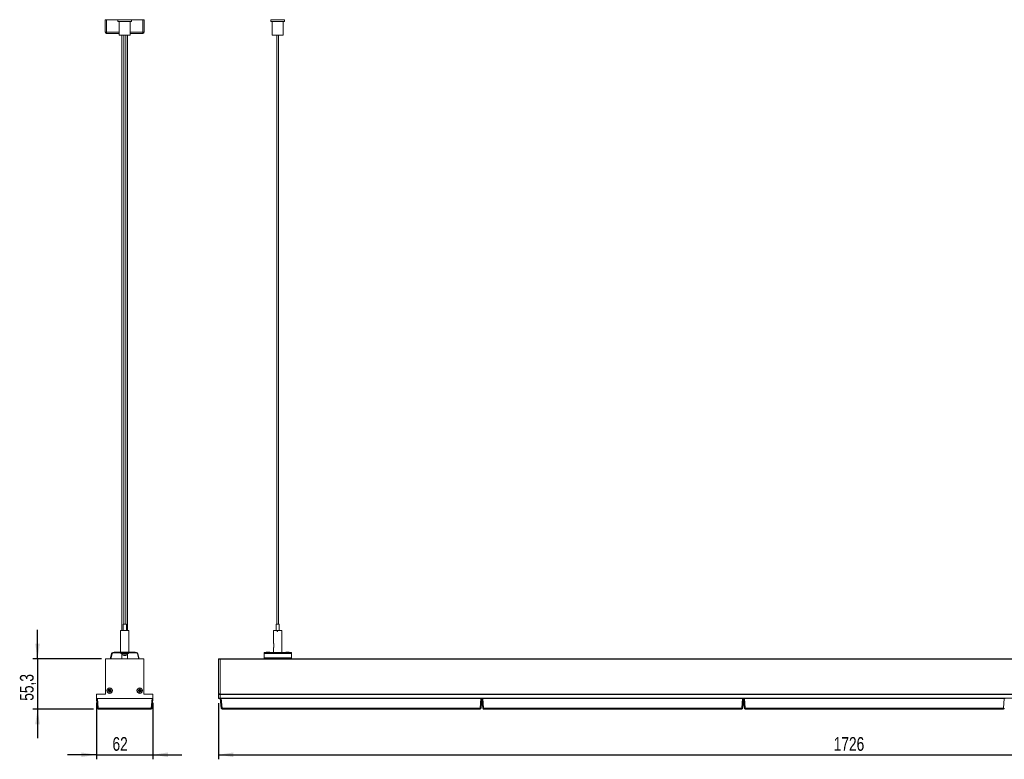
# Model space of a CAD drawing. Header units: millimetres. Extents: x 20 to 713, y 2 to 273.
# Tile 1 of 4: x 20 to 236, y 111 to 273. Entities that reach past the tile are written whole.
import ezdxf

# ---------------------------------------------------------------- set-up
doc = ezdxf.new("R2010")
doc.units = ezdxf.units.MM
doc.layers.add('SLD-0', color=179, linetype='Continuous')
doc.styles.add('SLDTEXTSTYLE0', font='TXT', dxfattribs={"width": 0.75})
doc.dimstyles.new('SLDDIMSTYLE0', dxfattribs={"dimtxt": 3, "dimasz": 3.302, "dimexe": 0, "dimexo": 0.0625, "dimgap": 0.75, "dimtad": 1, "dimdec": 1, "dimlfac": 5, "dimrnd": 1e-09, "dimzin": 12, "dimdsep": 46, "dimtxsty": 'SLDTEXTSTYLE0', "dimsah": 1, "dimcen": 0.09, "dimadec": 0, "dimazin": 3, "dimtfac": 1, "dimtdec": 1, "dimtmove": 0, "dimatfit": 0, "dimfxl": 1, "dimfrac": 2, "dimtolj": 1, "dimtzin": 12, "dimarcsym": 0})
doc.dimstyles.new('SLDDIMSTYLE1', dxfattribs={"dimtxt": 3, "dimasz": 3.302, "dimexe": 0, "dimexo": 0.0625, "dimgap": 0.75, "dimtad": 1, "dimdec": 1, "dimlfac": 5, "dimrnd": 1e-09, "dimzin": 12, "dimdsep": 46, "dimtxsty": 'SLDTEXTSTYLE0', "dimsah": 1, "dimcen": 0.09, "dimadec": 0, "dimazin": 3, "dimtfac": 1, "dimtdec": 1, "dimtofl": 0, "dimtmove": 0, "dimatfit": 3, "dimfxl": 1, "dimfrac": 2, "dimtolj": 1, "dimtzin": 12, "dimarcsym": 0})

# ---------------------------------------------------------------- blocks, each defined once
blk = doc.blocks.new('_D')
at = {"layer": 'SLD-0'}
for p, q in [((37.29, 123.59), (37.29, 111.19)), ((49.69, 123.59), (49.69, 111.19)), ((37.29, 112.19), (30.94, 112.19)), ((37.29, 112.19), (49.69, 112.19)), ((49.69, 112.19), (56.04, 112.19))]:
    blk.add_line(p, q, dxfattribs=at)
for points in [[(37.29, 112.19), (33.99, 112.7), (33.99, 111.69)], [(49.69, 112.19), (52.99, 111.69), (52.99, 112.7)]]:
    blk.add_solid(points, dxfattribs=at)
at = {"layer": 'SLD-0', "insert": (40.81, 116.06), "char_height": 3, "attachment_point": 1, "style": 'SLDTEXTSTYLE0'}
blk.add_mtext('62', dxfattribs=at)
blk = doc.blocks.new('_D_1')
at = {"layer": 'SLD-0'}
for p, q in [((24.37, 133.25), (24.37, 139.6)), ((38.39, 133.25), (23.37, 133.25)), ((24.37, 133.25), (24.37, 122.19)), ((36.67, 122.19), (23.37, 122.19)), ((24.37, 122.19), (24.37, 115.84))]:
    blk.add_line(p, q, dxfattribs=at)
for points in [[(24.37, 133.25), (24.88, 136.56), (23.86, 136.56)], [(24.37, 122.19), (23.86, 118.89), (24.88, 118.89)]]:
    blk.add_solid(points, dxfattribs=at)
at = {"layer": 'SLD-0', "insert": (20.5, 124.04), "char_height": 3, "attachment_point": 1, "rotation": 90, "style": 'SLDTEXTSTYLE0'}
blk.add_mtext('55,3', dxfattribs=at)
blk = doc.blocks.new('_D_2')
at = {"layer": 'SLD-0'}
for p, q in [((64.06, 123.49), (64.06, 111.19)), ((409.26, 123.49), (409.26, 111.19)), ((64.06, 112.19), (409.26, 112.19))]:
    blk.add_line(p, q, dxfattribs=at)
for points in [[(64.06, 112.19), (67.36, 111.69), (67.36, 112.7)], [(409.26, 112.19), (405.96, 112.7), (405.96, 111.69)]]:
    blk.add_solid(points, dxfattribs=at)
at = {"layer": 'SLD-0', "insert": (199.05, 116.06), "char_height": 3, "attachment_point": 1, "style": 'SLDTEXTSTYLE0'}
blk.add_mtext('1726', dxfattribs=at)

msp = doc.modelspace()

# ---------------------------------------------------------------- linework, layer by layer
at = {"color": 7, "linetype": 'Continuous', "lineweight": 15}
for p, q in [((39.188, 270.72), (39.188, 273.42)), ((39.188, 273.42), (39.488, 273.42)), ((39.488, 273.42), (39.488, 270.72)), ((39.488, 273.42), (42.002, 273.42)), ((42.002, 273.42), (42.002, 273.02)), ((42.002, 273.42), (42.683, 273.42)), ((42.002, 273.02), (42.683, 273.02)), ((42.304, 273.02), (42.304, 270.02)), ((42.683, 273.42), (45.007, 273.42)), ((42.683, 273.02), (45.007, 273.02)), ((44.704, 270.02), (44.704, 273.02)), ((45.007, 273.02), (45.007, 273.42)), ((45.007, 273.42), (47.488, 273.42)), ((47.488, 270.72), (47.488, 273.42)), ((47.488, 273.42), (47.788, 273.42)), ((47.788, 273.42), (47.788, 270.72)), ((75.558, 273.42), (75.558, 273.02)), ((75.558, 273.42), (78.318, 273.42)), ((75.558, 273.02), (78.318, 273.02)), ((75.86, 273.02), (75.86, 270.02)), ((78.26, 270.02), (78.26, 273.02)), ((78.318, 273.42), (78.563, 273.42)), ((78.318, 273.02), (78.563, 273.02)), ((78.563, 273.02), (78.563, 273.42)), ((39.188, 270.72), (39.488, 270.72)), ((39.488, 270.42), (39.488, 270.72)), ((42.304, 270.42), (39.488, 270.42)), ((42.272, 270.42), (42.272, 270.02)), ((47.488, 270.42), (44.704, 270.42)), ((47.488, 270.42), (47.488, 270.72)), ((47.788, 270.72), (47.488, 270.72)), ((42.888, 270.02), (42.272, 270.02)), ((44.704, 270.02), (42.304, 270.02)), ((42.888, 270.02), (42.888, 139.42)), ((43.304, 270.02), (43.304, 140.82)), ((43.704, 140.82), (43.704, 270.02)), ((44.088, 139.42), (44.088, 270.02)), ((44.672, 270.02), (44.088, 270.02)), ((78.26, 270.02), (75.86, 270.02)), ((76.86, 270.02), (76.86, 140.82)), ((77.26, 140.82), (77.26, 270.02)), ((43.159, 140.82), (43.159, 139.42)), ((43.159, 140.82), (43.849, 140.82)), ((43.849, 139.42), (43.849, 140.82)), ((76.715, 140.82), (76.715, 139.42)), ((76.715, 140.82), (77.405, 140.82)), ((77.405, 139.42), (77.405, 140.82)), ((42.572, 139.42), (42.572, 134.72)), ((42.604, 139.42), (42.572, 139.42)), ((42.604, 139.42), (42.604, 134.72)), ((44.391, 139.42), (42.604, 139.42)), ((44.391, 139.22), (44.391, 139.42)), ((44.391, 139.42), (44.404, 139.42)), ((44.391, 139.22), (44.404, 139.22)), ((44.404, 134.72), (44.404, 139.42)), ((44.404, 139.42), (44.404, 139.22)), ((44.404, 139.42), (44.404, 139.42)), ((76.16, 139.42), (76.16, 136.71)), ((76.914, 139.42), (76.16, 139.42)), ((76.914, 139.22), (76.914, 139.42)), ((76.966, 139.42), (76.914, 139.42)), ((77.048, 139.22), (76.914, 139.22)), ((76.966, 139.22), (76.966, 139.42)), ((77.048, 139.42), (77.048, 139.22)), ((77.96, 139.42), (77.048, 139.42)), ((77.96, 134.62), (77.96, 139.42)), ((40.579, 134.388), (40.363, 133.451)), ((40.612, 134.388), (40.396, 133.451)), ((40.493, 133.429), (40.709, 134.365)), ((46.104, 134.62), (40.904, 134.62)), ((40.904, 134.52), (46.104, 134.52)), ((41.572, 134.72), (41.604, 134.72)), ((41.604, 134.62), (41.604, 134.72)), ((41.604, 134.72), (45.404, 134.72)), ((42.625, 134.52), (42.623, 134.493)), ((42.656, 134.497), (42.623, 134.493)), ((42.623, 134.493), (42.624, 134.403)), ((42.656, 134.406), (42.624, 134.403)), ((42.657, 134.52), (42.656, 134.493)), ((42.757, 134.504), (42.656, 134.493)), ((42.656, 134.493), (42.656, 134.403)), ((42.824, 134.42), (42.656, 134.403)), ((42.742, 134.412), (42.743, 134.403)), ((42.775, 134.408), (42.743, 134.403)), ((42.75, 134.455), (42.76, 134.52)), ((42.86, 134.403), (42.75, 134.455)), ((42.774, 134.415), (42.776, 134.403)), ((42.84, 134.413), (42.776, 134.403)), ((42.815, 134.52), (42.874, 134.493)), ((42.828, 134.403), (42.815, 134.409)), ((42.829, 134.411), (42.828, 134.403)), ((42.854, 134.406), (42.828, 134.403)), ((42.874, 134.493), (42.86, 134.403)), ((43.088, 134.427), (42.86, 134.403)), ((43.03, 134.513), (42.874, 134.493)), ((42.888, 134.406), (42.888, 133.254)), ((42.946, 134.412), (42.973, 134.1)), ((44.036, 134.1), (42.973, 134.1)), ((43.1, 134.427), (43.225, 134.427)), ((43.128, 134.455), (43.145, 134.52)), ((43.311, 134.403), (43.128, 134.455)), ((43.169, 134.435), (43.128, 134.455)), ((43.169, 134.435), (43.17, 134.433)), ((43.237, 134.52), (43.333, 134.493)), ((43.333, 134.493), (43.311, 134.403)), ((43.435, 134.427), (43.311, 134.403)), ((43.408, 134.513), (43.333, 134.493)), ((43.4, 133.996), (43.4, 133.953)), ((43.466, 134.427), (43.698, 134.427)), ((43.482, 133.962), (43.482, 133.953)), ((43.581, 134.435), (43.651, 134.455)), ((43.608, 133.965), (43.608, 133.953)), ((43.651, 134.455), (43.668, 134.52)), ((43.835, 134.403), (43.651, 134.455)), ((43.687, 134.427), (43.759, 134.424)), ((43.726, 134.427), (43.694, 134.427)), ((43.76, 134.52), (43.858, 134.493)), ((43.822, 134.513), (43.822, 134.514)), ((43.822, 134.513), (43.858, 134.493)), ((43.858, 134.493), (43.835, 134.403)), ((43.847, 134.427), (43.843, 134.427)), ((43.847, 134.427), (44.017, 134.427)), ((43.965, 134.435), (44.117, 134.455)), ((44.001, 134.426), (44.132, 134.418)), ((44.064, 134.427), (44.017, 134.427)), ((44.036, 134.1), (44.064, 134.427)), ((44.063, 134.412), (44.148, 134.403)), ((44.088, 133.254), (44.088, 134.41)), ((44.088, 134.406), (44.116, 134.403)), ((44.107, 134.427), (44.111, 134.427)), ((44.116, 134.403), (44.122, 134.406)), ((44.117, 134.455), (44.128, 134.52)), ((44.233, 134.403), (44.117, 134.455)), ((44.132, 134.418), (44.233, 134.403)), ((44.148, 134.403), (44.168, 134.413)), ((44.161, 134.409), (44.2, 134.403)), ((44.2, 134.403), (44.184, 134.41)), ((44.186, 134.52), (44.247, 134.493)), ((44.201, 134.408), (44.2, 134.403)), ((44.247, 134.493), (44.233, 134.403)), ((44.234, 134.412), (44.32, 134.403)), ((44.235, 134.415), (44.352, 134.403)), ((44.239, 134.442), (44.35, 134.455)), ((44.32, 134.403), (44.32, 134.406)), ((44.32, 134.406), (44.32, 134.403)), ((44.35, 134.455), (44.35, 134.52)), ((44.352, 134.403), (44.35, 134.455)), ((44.351, 134.52), (44.353, 134.493)), ((44.353, 134.493), (44.352, 134.403)), ((45.384, 134.72), (45.372, 134.72)), ((45.404, 134.72), (45.404, 134.62)), ((46.267, 134.365), (46.483, 133.429)), ((46.299, 134.365), (46.515, 133.429)), ((46.613, 133.451), (46.397, 134.388)), ((74.06, 134.62), (80.06, 134.62)), ((74.06, 134.388), (74.06, 134.62)), ((80.06, 134.388), (74.06, 134.388)), ((74.06, 133.451), (74.06, 134.388)), ((76.16, 135.634), (76.16, 134.62)), ((80.06, 134.62), (80.06, 134.388)), ((80.06, 134.388), (80.06, 133.451)), ((39.288, 133.154), (39.288, 125.554)), ((47.588, 133.254), (39.388, 133.254)), ((40.355, 133.384), (40.355, 133.254)), ((40.388, 133.384), (40.388, 133.254)), ((40.488, 133.254), (40.488, 133.384)), ((46.488, 133.384), (46.488, 133.254)), ((46.521, 133.384), (46.521, 133.254)), ((46.621, 133.254), (46.621, 133.384)), ((47.688, 125.554), (47.688, 133.154)), ((64.06, 133.254), (64.46, 133.254)), ((64.06, 133.154), (64.06, 133.254)), ((64.46, 133.154), (64.06, 133.154)), ((64.06, 125.554), (64.06, 133.154)), ((64.46, 133.254), (64.46, 133.154)), ((64.46, 133.254), (408.86, 133.254)), ((64.46, 125.554), (64.46, 133.154)), ((64.46, 133.154), (408.86, 133.154)), ((74.06, 133.384), (74.06, 133.451)), ((74.06, 133.451), (80.06, 133.451)), ((80.06, 133.384), (74.06, 133.384)), ((74.06, 133.254), (74.06, 133.384)), ((80.06, 133.451), (80.06, 133.384)), ((80.06, 133.384), (80.06, 133.254)), ((37.288, 125.394), (37.288, 124.594)), ((39.228, 125.494), (37.388, 125.494)), ((39.936, 126.256), (39.986, 126.282)), ((39.955, 126.22), (39.936, 126.256)), ((39.955, 126.22), (40.004, 126.246)), ((39.958, 126.356), (39.989, 126.38)), ((39.992, 126.312), (39.958, 126.356)), ((39.974, 126.185), (40.023, 126.211)), ((40.029, 126.193), (39.974, 126.185)), ((40.035, 126.153), (39.979, 126.145)), ((39.985, 126.106), (39.979, 126.145)), ((40.04, 126.113), (39.985, 126.106)), ((39.986, 126.282), (40.004, 126.246)), ((40.024, 126.336), (39.989, 126.38)), ((39.992, 126.312), (40.024, 126.336)), ((40.055, 126.361), (40.021, 126.405)), ((40.021, 126.405), (40.068, 126.375)), ((40.04, 126.113), (40.035, 126.153)), ((40.064, 126.473), (40.042, 126.439)), ((40.042, 126.439), (40.09, 126.409)), ((40.061, 126.037), (40.063, 126.093)), ((40.061, 126.037), (40.101, 126.035)), ((40.063, 126.093), (40.103, 126.091)), ((40.064, 126.473), (40.111, 126.443)), ((40.111, 126.443), (40.09, 126.409)), ((40.101, 126.035), (40.103, 126.091)), ((40.14, 126.452), (40.161, 126.504)), ((40.14, 126.452), (40.177, 126.437)), ((40.141, 126.034), (40.143, 126.09)), ((40.162, 126.086), (40.141, 126.034)), ((40.161, 126.504), (40.198, 126.489)), ((40.177, 126.437), (40.198, 126.489)), ((40.199, 126.071), (40.178, 126.019)), ((40.215, 126.004), (40.178, 126.019)), ((40.236, 126.055), (40.199, 126.071)), ((40.214, 126.422), (40.235, 126.474)), ((40.236, 126.055), (40.215, 126.004)), ((40.235, 126.474), (40.233, 126.418)), ((40.265, 126.065), (40.286, 126.099)), ((40.312, 126.035), (40.265, 126.065)), ((40.275, 126.473), (40.273, 126.417)), ((40.313, 126.415), (40.273, 126.417)), ((40.315, 126.471), (40.275, 126.473)), ((40.334, 126.069), (40.286, 126.099)), ((40.355, 126.103), (40.308, 126.133)), ((40.312, 126.035), (40.334, 126.069)), ((40.315, 126.471), (40.313, 126.415)), ((40.321, 126.147), (40.355, 126.103)), ((40.336, 126.395), (40.391, 126.402)), ((40.336, 126.395), (40.341, 126.355)), ((40.341, 126.355), (40.397, 126.363)), ((40.347, 126.315), (40.402, 126.323)), ((40.384, 126.196), (40.352, 126.172)), ((40.352, 126.172), (40.387, 126.127)), ((40.402, 126.323), (40.353, 126.297)), ((40.421, 126.288), (40.372, 126.261)), ((40.39, 126.226), (40.372, 126.261)), ((40.384, 126.196), (40.418, 126.152)), ((40.418, 126.152), (40.387, 126.127)), ((40.44, 126.252), (40.39, 126.226)), ((40.391, 126.402), (40.397, 126.363)), ((40.44, 126.252), (40.421, 126.288)), ((46.536, 126.256), (46.586, 126.282)), ((46.555, 126.22), (46.536, 126.256)), ((46.555, 126.22), (46.604, 126.246)), ((46.558, 126.356), (46.589, 126.38)), ((46.592, 126.312), (46.558, 126.356)), ((46.574, 126.185), (46.623, 126.211)), ((46.629, 126.193), (46.574, 126.185)), ((46.635, 126.153), (46.579, 126.145)), ((46.585, 126.106), (46.579, 126.145)), ((46.64, 126.113), (46.585, 126.106)), ((46.586, 126.282), (46.604, 126.246)), ((46.624, 126.336), (46.589, 126.38)), ((46.592, 126.312), (46.624, 126.336)), ((46.621, 126.405), (46.668, 126.375)), ((46.655, 126.361), (46.621, 126.405)), ((46.64, 126.113), (46.635, 126.153)), ((46.664, 126.473), (46.642, 126.439)), ((46.642, 126.439), (46.69, 126.409)), ((46.661, 126.037), (46.663, 126.093)), ((46.661, 126.037), (46.701, 126.035)), ((46.663, 126.093), (46.703, 126.091)), ((46.664, 126.473), (46.711, 126.443)), ((46.711, 126.443), (46.69, 126.409)), ((46.701, 126.035), (46.703, 126.091)), ((46.74, 126.452), (46.761, 126.504)), ((46.74, 126.452), (46.777, 126.437)), ((46.741, 126.034), (46.743, 126.09)), ((46.762, 126.086), (46.741, 126.034)), ((46.761, 126.504), (46.798, 126.489)), ((46.777, 126.437), (46.798, 126.489)), ((46.799, 126.071), (46.778, 126.019)), ((46.815, 126.004), (46.778, 126.019)), ((46.836, 126.055), (46.799, 126.071)), ((46.814, 126.422), (46.835, 126.474)), ((46.836, 126.055), (46.815, 126.004)), ((46.835, 126.474), (46.833, 126.418)), ((46.865, 126.065), (46.886, 126.099)), ((46.912, 126.035), (46.865, 126.065)), ((46.875, 126.473), (46.873, 126.417)), ((46.913, 126.415), (46.873, 126.417)), ((46.915, 126.471), (46.875, 126.473)), ((46.934, 126.069), (46.886, 126.099)), ((46.955, 126.103), (46.908, 126.133)), ((46.912, 126.035), (46.934, 126.069)), ((46.915, 126.471), (46.913, 126.415)), ((46.921, 126.147), (46.955, 126.103)), ((46.936, 126.395), (46.991, 126.402)), ((46.936, 126.395), (46.941, 126.355)), ((46.941, 126.355), (46.997, 126.363)), ((46.947, 126.315), (47.002, 126.323)), ((46.984, 126.196), (46.952, 126.172)), ((46.952, 126.172), (46.987, 126.127)), ((47.002, 126.323), (46.953, 126.297)), ((47.021, 126.288), (46.972, 126.261)), ((46.99, 126.226), (46.972, 126.261)), ((46.984, 126.196), (47.018, 126.152)), ((47.018, 126.152), (46.987, 126.127)), ((47.04, 126.252), (46.99, 126.226)), ((46.991, 126.402), (46.997, 126.363)), ((47.04, 126.252), (47.021, 126.288)), ((49.588, 125.494), (47.748, 125.494)), ((49.688, 124.594), (49.688, 125.394)), ((64.06, 125.554), (64.46, 125.554)), ((64.06, 125.494), (64.06, 125.554)), ((64.06, 125.494), (64.46, 125.494)), ((64.06, 125.394), (64.06, 125.494)), ((64.06, 124.594), (64.06, 125.394)), ((64.46, 125.394), (64.06, 125.394)), ((64.46, 125.554), (64.46, 125.494)), ((64.46, 125.494), (64.46, 125.394)), ((64.46, 125.494), (408.86, 125.494)), ((64.46, 124.594), (64.46, 125.394)), ((408.86, 125.394), (64.46, 125.394)), ((37.473, 122.376), (37.288, 124.494)), ((37.288, 124.494), (37.388, 124.494)), ((37.388, 124.494), (49.588, 124.494)), ((37.487, 124.494), (37.672, 122.376)), ((49.304, 122.376), (49.489, 124.494)), ((49.688, 124.494), (49.503, 122.376)), ((49.588, 124.494), (49.688, 124.494)), ((64.06, 124.594), (64.46, 124.594)), ((64.06, 124.494), (64.06, 124.594)), ((64.46, 124.494), (64.06, 124.494)), ((64.46, 124.594), (64.46, 124.494)), ((64.46, 124.594), (408.86, 124.594)), ((64.646, 122.376), (64.46, 124.494)), ((64.487, 124.494), (64.46, 124.494)), ((64.487, 124.494), (64.66, 124.494)), ((64.66, 124.494), (64.845, 122.376)), ((121.661, 124.494), (64.66, 124.494)), ((121.476, 122.376), (121.661, 124.494)), ((121.661, 124.494), (121.834, 124.494)), ((121.86, 124.494), (121.675, 122.376)), ((121.887, 124.494), (121.834, 124.494)), ((122.046, 122.376), (121.86, 124.494)), ((121.887, 124.494), (122.06, 124.494)), ((122.06, 124.494), (122.245, 122.376)), ((179.061, 124.494), (122.06, 124.494)), ((178.876, 122.376), (179.061, 124.494)), ((179.061, 124.494), (179.234, 124.494)), ((179.26, 124.494), (179.075, 122.376)), ((179.287, 124.494), (179.234, 124.494)), ((179.446, 122.376), (179.26, 124.494)), ((179.287, 124.494), (179.46, 124.494)), ((179.46, 124.494), (179.645, 122.376)), ((236.461, 124.494), (179.46, 124.494)), ((236.276, 122.376), (236.461, 124.494)), ((236.461, 124.494), (236.634, 124.494)), ((37.672, 122.376), (49.304, 122.376)), ((37.672, 122.194), (37.672, 122.376)), ((49.304, 122.194), (37.672, 122.194)), ((49.304, 122.194), (49.304, 122.376)), ((64.845, 122.376), (121.476, 122.376)), ((64.845, 122.376), (64.845, 122.194)), ((121.476, 122.194), (64.845, 122.194)), ((121.476, 122.194), (121.476, 122.376)), ((122.245, 122.376), (178.876, 122.376)), ((122.245, 122.376), (122.245, 122.194)), ((178.876, 122.194), (122.245, 122.194)), ((178.876, 122.194), (178.876, 122.376)), ((179.645, 122.376), (236.276, 122.376)), ((179.645, 122.376), (179.645, 122.194)), ((236.276, 122.194), (179.645, 122.194)), ((236.276, 122.194), (236.276, 122.376))]:
    msp.add_line(p, q, dxfattribs=at)
at = {"color": 8, "linetype": 'Continuous', "lineweight": 15}
for p, q in [((39.488, 270.72), (42.304, 270.72)), ((44.704, 270.72), (47.488, 270.72)), ((43.142, 134.429), (43.143, 134.448)), ((43.852, 134.519), (43.85, 134.497))]:
    msp.add_line(p, q, dxfattribs=at)
at = {"color": 7, "linetype": 'Continuous', "lineweight": 15, "flags": 128}
for points in [[(43.367, 133.957), (43.377, 133.956), (43.4, 133.953)], [(43.504, 133.957), (43.498, 133.956), (43.482, 133.953)], [(39.974, 126.185), (39.97, 126.192), (39.966, 126.198), (39.963, 126.205), (39.96, 126.21), (39.958, 126.214), (39.956, 126.218), (39.955, 126.22), (39.955, 126.22)], [(39.979, 126.145), (39.979, 126.146), (39.979, 126.148), (39.978, 126.152), (39.978, 126.157), (39.977, 126.163), (39.976, 126.17), (39.975, 126.177), (39.974, 126.185)], [(39.989, 126.38), (39.99, 126.381), (39.992, 126.382), (39.995, 126.385), (39.999, 126.388), (40.003, 126.391), (40.009, 126.396), (40.015, 126.4), (40.021, 126.405)], [(40.004, 126.246), (40.005, 126.246), (40.006, 126.244), (40.008, 126.24), (40.01, 126.236), (40.013, 126.231), (40.016, 126.225), (40.02, 126.218), (40.023, 126.211)], [(40.042, 126.439), (40.042, 126.438), (40.041, 126.436), (40.039, 126.433), (40.036, 126.429), (40.033, 126.424), (40.029, 126.418), (40.025, 126.412), (40.021, 126.405)], [(40.024, 126.336), (40.024, 126.337), (40.026, 126.338), (40.029, 126.34), (40.033, 126.343), (40.038, 126.347), (40.043, 126.351), (40.049, 126.356), (40.055, 126.361)], [(40.035, 126.153), (40.034, 126.154), (40.034, 126.156), (40.034, 126.16), (40.033, 126.164), (40.032, 126.17), (40.031, 126.177), (40.03, 126.185), (40.029, 126.193)], [(40.084, 126.399), (40.082, 126.397), (40.08, 126.394), (40.078, 126.391), (40.077, 126.388), (40.075, 126.385), (40.073, 126.382), (40.071, 126.379), (40.068, 126.375)], [(40.09, 126.409), (40.09, 126.409), (40.089, 126.408), (40.089, 126.408), (40.088, 126.406), (40.087, 126.405), (40.086, 126.403), (40.085, 126.401), (40.084, 126.399)], [(40.101, 126.035), (40.101, 126.035), (40.104, 126.035), (40.107, 126.035), (40.112, 126.035), (40.118, 126.035), (40.125, 126.034), (40.133, 126.034), (40.141, 126.034)], [(40.103, 126.091), (40.103, 126.091), (40.106, 126.091), (40.109, 126.091), (40.114, 126.091), (40.12, 126.091), (40.127, 126.09), (40.135, 126.09), (40.143, 126.09)], [(40.178, 126.019), (40.177, 126.019), (40.175, 126.02), (40.171, 126.021), (40.167, 126.023), (40.161, 126.025), (40.155, 126.028), (40.148, 126.031), (40.141, 126.034)], [(40.162, 126.086), (40.165, 126.084), (40.169, 126.083), (40.172, 126.081), (40.176, 126.08), (40.179, 126.078), (40.182, 126.077), (40.185, 126.076), (40.188, 126.075)], [(40.177, 126.437), (40.177, 126.437), (40.178, 126.437), (40.179, 126.437), (40.18, 126.436), (40.182, 126.435), (40.183, 126.435), (40.186, 126.434), (40.188, 126.433)], [(40.214, 126.422), (40.211, 126.424), (40.207, 126.425), (40.204, 126.427), (40.2, 126.428), (40.197, 126.429), (40.194, 126.431), (40.191, 126.432), (40.188, 126.433)], [(40.199, 126.071), (40.199, 126.071), (40.198, 126.071), (40.197, 126.071), (40.196, 126.072), (40.194, 126.072), (40.193, 126.073), (40.19, 126.074), (40.188, 126.075)], [(40.198, 126.489), (40.199, 126.489), (40.201, 126.488), (40.205, 126.487), (40.209, 126.485), (40.215, 126.482), (40.221, 126.48), (40.228, 126.477), (40.235, 126.474)], [(40.273, 126.417), (40.272, 126.417), (40.27, 126.417), (40.267, 126.417), (40.262, 126.417), (40.256, 126.417), (40.249, 126.418), (40.241, 126.418), (40.233, 126.418)], [(40.275, 126.473), (40.275, 126.473), (40.272, 126.473), (40.269, 126.473), (40.264, 126.473), (40.258, 126.473), (40.251, 126.473), (40.243, 126.474), (40.235, 126.474)], [(40.286, 126.099), (40.287, 126.099), (40.288, 126.101), (40.29, 126.104), (40.292, 126.109), (40.296, 126.114), (40.299, 126.12), (40.303, 126.126), (40.308, 126.133)], [(40.352, 126.172), (40.352, 126.171), (40.35, 126.17), (40.347, 126.167), (40.343, 126.164), (40.338, 126.161), (40.333, 126.156), (40.327, 126.152), (40.321, 126.147)], [(40.334, 126.069), (40.334, 126.07), (40.335, 126.071), (40.337, 126.075), (40.34, 126.079), (40.343, 126.084), (40.347, 126.09), (40.351, 126.096), (40.355, 126.103)], [(40.341, 126.355), (40.342, 126.354), (40.342, 126.352), (40.342, 126.348), (40.343, 126.343), (40.344, 126.337), (40.345, 126.33), (40.346, 126.323), (40.347, 126.315)], [(40.372, 126.261), (40.371, 126.262), (40.37, 126.264), (40.368, 126.267), (40.366, 126.272), (40.363, 126.277), (40.36, 126.283), (40.356, 126.29), (40.353, 126.297)], [(40.387, 126.127), (40.386, 126.127), (40.384, 126.125), (40.381, 126.123), (40.377, 126.12), (40.373, 126.116), (40.367, 126.112), (40.361, 126.108), (40.355, 126.103)], [(40.397, 126.363), (40.397, 126.362), (40.397, 126.36), (40.398, 126.356), (40.398, 126.351), (40.399, 126.345), (40.4, 126.338), (40.401, 126.331), (40.402, 126.323)], [(40.421, 126.288), (40.421, 126.288), (40.42, 126.29), (40.418, 126.294), (40.416, 126.298), (40.413, 126.303), (40.41, 126.309), (40.406, 126.316), (40.402, 126.323)], [(46.574, 126.185), (46.57, 126.192), (46.566, 126.198), (46.563, 126.205), (46.56, 126.21), (46.558, 126.214), (46.556, 126.218), (46.555, 126.22), (46.555, 126.22)], [(46.579, 126.145), (46.579, 126.146), (46.579, 126.148), (46.578, 126.152), (46.578, 126.157), (46.577, 126.163), (46.576, 126.17), (46.575, 126.177), (46.574, 126.185)], [(46.589, 126.38), (46.59, 126.381), (46.592, 126.382), (46.595, 126.385), (46.599, 126.388), (46.603, 126.391), (46.609, 126.396), (46.615, 126.4), (46.621, 126.405)], [(46.604, 126.246), (46.605, 126.246), (46.606, 126.244), (46.608, 126.24), (46.61, 126.236), (46.613, 126.231), (46.616, 126.225), (46.62, 126.218), (46.623, 126.211)], [(46.642, 126.439), (46.642, 126.438), (46.641, 126.436), (46.639, 126.433), (46.636, 126.429), (46.633, 126.424), (46.629, 126.418), (46.625, 126.412), (46.621, 126.405)], [(46.624, 126.336), (46.624, 126.337), (46.626, 126.338), (46.629, 126.34), (46.633, 126.343), (46.638, 126.347), (46.643, 126.351), (46.649, 126.356), (46.655, 126.361)], [(46.635, 126.153), (46.634, 126.154), (46.634, 126.156), (46.634, 126.16), (46.633, 126.164), (46.632, 126.17), (46.631, 126.177), (46.63, 126.185), (46.629, 126.193)], [(46.684, 126.399), (46.682, 126.397), (46.68, 126.394), (46.678, 126.391), (46.677, 126.388), (46.675, 126.385), (46.673, 126.382), (46.671, 126.379), (46.668, 126.375)], [(46.69, 126.409), (46.69, 126.409), (46.689, 126.408), (46.689, 126.408), (46.688, 126.406), (46.687, 126.405), (46.686, 126.403), (46.685, 126.401), (46.684, 126.399)], [(46.701, 126.035), (46.701, 126.035), (46.704, 126.035), (46.707, 126.035), (46.712, 126.035), (46.718, 126.035), (46.725, 126.034), (46.733, 126.034), (46.741, 126.034)], [(46.703, 126.091), (46.703, 126.091), (46.706, 126.091), (46.709, 126.091), (46.714, 126.091), (46.72, 126.091), (46.727, 126.09), (46.735, 126.09), (46.743, 126.09)], [(46.778, 126.019), (46.777, 126.019), (46.775, 126.02), (46.771, 126.021), (46.767, 126.023), (46.761, 126.025), (46.755, 126.028), (46.748, 126.031), (46.741, 126.034)], [(46.762, 126.086), (46.765, 126.084), (46.769, 126.083), (46.772, 126.081), (46.776, 126.08), (46.779, 126.078), (46.782, 126.077), (46.785, 126.076), (46.788, 126.075)], [(46.777, 126.437), (46.777, 126.437), (46.778, 126.437), (46.779, 126.437), (46.78, 126.436), (46.782, 126.435), (46.783, 126.435), (46.786, 126.434), (46.788, 126.433)], [(46.814, 126.422), (46.811, 126.424), (46.807, 126.425), (46.804, 126.427), (46.8, 126.428), (46.797, 126.429), (46.794, 126.431), (46.791, 126.432), (46.788, 126.433)], [(46.799, 126.071), (46.799, 126.071), (46.798, 126.071), (46.797, 126.071), (46.796, 126.072), (46.794, 126.072), (46.793, 126.073), (46.79, 126.074), (46.788, 126.075)], [(46.798, 126.489), (46.799, 126.489), (46.801, 126.488), (46.805, 126.487), (46.809, 126.485), (46.815, 126.482), (46.821, 126.48), (46.828, 126.477), (46.835, 126.474)], [(46.873, 126.417), (46.872, 126.417), (46.87, 126.417), (46.867, 126.417), (46.862, 126.417), (46.856, 126.417), (46.849, 126.418), (46.841, 126.418), (46.833, 126.418)], [(46.875, 126.473), (46.875, 126.473), (46.872, 126.473), (46.869, 126.473), (46.864, 126.473), (46.858, 126.473), (46.851, 126.473), (46.843, 126.474), (46.835, 126.474)], [(46.886, 126.099), (46.887, 126.099), (46.888, 126.101), (46.89, 126.104), (46.892, 126.109), (46.896, 126.114), (46.899, 126.12), (46.903, 126.126), (46.908, 126.133)], [(46.952, 126.172), (46.952, 126.171), (46.95, 126.17), (46.947, 126.167), (46.943, 126.164), (46.938, 126.161), (46.933, 126.156), (46.927, 126.152), (46.921, 126.147)], [(46.934, 126.069), (46.934, 126.07), (46.935, 126.071), (46.937, 126.075), (46.94, 126.079), (46.943, 126.084), (46.947, 126.09), (46.951, 126.096), (46.955, 126.103)], [(46.941, 126.355), (46.942, 126.354), (46.942, 126.352), (46.942, 126.348), (46.943, 126.343), (46.944, 126.337), (46.945, 126.33), (46.946, 126.323), (46.947, 126.315)], [(46.972, 126.261), (46.971, 126.262), (46.97, 126.264), (46.968, 126.267), (46.966, 126.272), (46.963, 126.277), (46.96, 126.283), (46.956, 126.29), (46.953, 126.297)], [(46.987, 126.127), (46.986, 126.127), (46.984, 126.125), (46.981, 126.123), (46.977, 126.12), (46.973, 126.116), (46.967, 126.112), (46.961, 126.108), (46.955, 126.103)], [(46.997, 126.363), (46.997, 126.362), (46.997, 126.36), (46.998, 126.356), (46.998, 126.351), (46.999, 126.345), (47, 126.338), (47.001, 126.331), (47.002, 126.323)], [(47.021, 126.288), (47.021, 126.288), (47.02, 126.29), (47.018, 126.294), (47.016, 126.298), (47.013, 126.303), (47.01, 126.309), (47.006, 126.316), (47.002, 126.323)]]:
    msp.add_lwpolyline(points, dxfattribs=at)
at = {"color": 7, "linetype": 'Continuous', "lineweight": 15}
for centre, radius in [((40.188, 126.254), 0.6), ((40.188, 126.254), 0.56), ((46.788, 126.254), 0.6), ((46.788, 126.254), 0.56)]:
    msp.add_circle(centre, radius, dxfattribs=at)
for centre, radius, start, end in [((39.488, 270.72), 0.3, 180, 270), ((47.488, 270.72), 0.3, 270, 0), ((40.872, 134.32), 0.3, 90, 167), ((40.904, 134.32), 0.3, 90, 167), ((40.904, 134.32), 0.2, 90, 167), ((43.504, 134.947), 1, 237.90129, 262.11845), ((43.34, 134.663), 0.669, 264.61559, 275.38441), ((43.449, 134.288), 0.339, 239.48622, 261.68422), ((43.546, 134.657), 0.706, 258.1091, 264.84174), ((43.575, 134.288), 0.339, 239.48622, 261.68422), ((43.461, 134.666), 0.716, 275.21012, 290.72389), ((43.543, 134.666), 0.716, 275.21013, 290.72389), ((43.504, 134.947), 1, 277.88155, 302.09871), ((43.755, 134.28), 0.287, 261.77063, 278.22937), ((46.072, 134.32), 0.2, 13, 90), ((46.104, 134.32), 0.3, 13, 90), ((46.104, 134.32), 0.2, 13, 90), ((74.687, 134.52), 0.2, 90, 150), ((75.141, 134.52), 0.2, 30, 90), ((78.98, 134.52), 0.2, 90, 150), ((79.433, 134.52), 0.2, 30, 90), ((39.388, 133.154), 0.1, 90, 180), ((40.655, 133.384), 0.3, 167, 180), ((40.688, 133.384), 0.3, 167, 180), ((40.688, 133.384), 0.2, 167, 180), ((46.288, 133.384), 0.2, 0, 13), ((46.321, 133.384), 0.2, 0, 13), ((46.321, 133.384), 0.3, 0, 13), ((47.588, 133.154), 0.1, 0, 90), ((37.388, 125.394), 0.1, 90, 180), ((39.228, 125.554), 0.06, 270, 0), ((39.974, 126.185), 0.08, 117.85019, 277.85019), ((39.974, 126.185), 0.04, 117.85019, 277.85019), ((40.021, 126.405), 0.08, 57.85019, 217.85019), ((40.021, 126.405), 0.04, 57.85019, 217.85019), ((39.976, 126.299), 0.02, 297.85019, 37.85019), ((39.976, 126.299), 0.06, 297.85019, 37.85019), ((40.043, 126.093), 0.06, 357.85019, 97.85019), ((40.043, 126.093), 0.02, 357.85019, 97.85019), ((40.141, 126.034), 0.08, 177.85019, 337.85019), ((40.122, 126.46), 0.06, 237.85019, 337.85019), ((40.141, 126.034), 0.04, 177.85019, 337.85019), ((40.122, 126.46), 0.02, 237.85019, 337.85019), ((40.235, 126.474), 0.08, 357.85019, 157.85019), ((40.235, 126.474), 0.04, 357.85019, 157.85019), ((40.254, 126.048), 0.06, 57.85019, 157.85019), ((40.254, 126.048), 0.02, 57.85019, 157.85019), ((40.333, 126.414), 0.06, 177.85019, 277.85019), ((40.355, 126.103), 0.08, 237.85019, 37.85019), ((40.333, 126.414), 0.02, 177.85019, 277.85019), ((40.355, 126.103), 0.04, 237.85019, 37.85019), ((40.4, 126.208), 0.06, 117.85019, 217.85019), ((40.4, 126.208), 0.02, 117.85019, 217.85019), ((40.402, 126.323), 0.08, 297.85019, 97.85019), ((40.402, 126.323), 0.04, 297.85019, 97.85019), ((46.574, 126.185), 0.08, 117.85019, 277.85019), ((46.574, 126.185), 0.04, 117.85019, 277.85019), ((46.621, 126.405), 0.08, 57.85019, 217.85019), ((46.621, 126.405), 0.04, 57.85019, 217.85019), ((46.576, 126.299), 0.02, 297.85019, 37.85019), ((46.576, 126.299), 0.06, 297.85019, 37.85019), ((46.643, 126.093), 0.06, 357.85019, 97.85019), ((46.643, 126.093), 0.02, 357.85019, 97.85019), ((46.741, 126.034), 0.08, 177.85019, 337.85019), ((46.722, 126.46), 0.06, 237.85019, 337.85019), ((46.741, 126.034), 0.04, 177.85019, 337.85019), ((46.722, 126.46), 0.02, 237.85019, 337.85019), ((46.835, 126.474), 0.08, 357.85019, 157.85019), ((46.835, 126.474), 0.04, 357.85019, 157.85019), ((46.854, 126.048), 0.06, 57.85019, 157.85019), ((46.854, 126.048), 0.02, 57.85019, 157.85019), ((46.933, 126.414), 0.06, 177.85019, 277.85019), ((46.955, 126.103), 0.08, 237.85019, 37.85019), ((46.933, 126.414), 0.02, 177.85019, 277.85019), ((46.955, 126.103), 0.04, 237.85019, 37.85019), ((47, 126.208), 0.06, 117.85019, 217.85019), ((47, 126.208), 0.02, 117.85019, 217.85019), ((47.002, 126.323), 0.08, 297.85019, 97.85019), ((47.002, 126.323), 0.04, 297.85019, 97.85019), ((47.748, 125.554), 0.06, 180, 270), ((49.588, 125.394), 0.1, 0, 90), ((37.388, 124.594), 0.1, 180, 270), ((49.588, 124.594), 0.1, 270, 0), ((37.573, 122.953), 0.585, 260.19728, 279.80272), ((37.672, 122.394), 0.2, 185, 270), ((49.403, 122.953), 0.585, 260.19725, 279.80275), ((49.304, 122.394), 0.2, 270, 355), ((64.745, 122.953), 0.585, 260.19647, 279.80353), ((64.845, 122.394), 0.2, 185, 270), ((121.576, 122.953), 0.585, 260.19647, 279.80353), ((121.476, 122.394), 0.2, 270, 355), ((122.145, 122.953), 0.585, 260.19647, 279.80353), ((122.245, 122.394), 0.2, 185, 270), ((178.976, 122.953), 0.585, 260.19743, 279.80257), ((178.876, 122.394), 0.2, 270, 355), ((179.545, 122.953), 0.585, 260.19743, 279.80257), ((179.645, 122.394), 0.2, 185, 270), ((236.376, 122.953), 0.585, 260.19725, 279.80275), ((236.276, 122.394), 0.2, 270, 355)]:
    msp.add_arc(centre, radius, start, end, dxfattribs=at)
for points, knots in [([(76.16, 136.71), (76.161, 136.698), (76.164, 136.669), (76.177, 136.597), (76.191, 136.513), (76.204, 136.431), (76.214, 136.333), (76.22, 136.232), (76.221, 136.129), (76.216, 136.028), (76.206, 135.929), (76.193, 135.841), (76.181, 135.767), (76.168, 135.696), (76.16, 135.65), (76.161, 135.636), (76.161, 135.634)], [0, 0, 0, 0, 0.0697492, 0.17374, 0.2267925, 0.3029568, 0.3790745, 0.4551751, 0.531272, 0.6073694, 0.6834762, 0.7596114, 0.8262298, 0.882843, 0.9801983, 1, 1, 1, 1]), ([(41.349, 134.72), (41.342, 134.72), (41.333, 134.721), (41.321, 134.718), (41.312, 134.715), (41.304, 134.712), (41.295, 134.709), (41.281, 134.704), (41.259, 134.694), (41.234, 134.68), (41.198, 134.655), (41.183, 134.635), (41.172, 134.62)], [0, 0, 0, 0, 0.2507566, 0.3306162, 0.3643679, 0.3961428, 0.427843, 0.4611587, 0.5372255, 0.6304564, 0.7413255, 1, 1, 1, 1]), ([(41.604, 134.72), (41.593, 134.72), (41.57, 134.719), (41.524, 134.714), (41.468, 134.705), (41.404, 134.693), (41.336, 134.678), (41.274, 134.661), (41.224, 134.641), (41.211, 134.627), (41.204, 134.62)], [0, 0, 0, 0, 0.0718997, 0.1559689, 0.2546758, 0.370171, 0.5037432, 0.6551312, 0.8220448, 1, 1, 1, 1]), ([(41.572, 134.72), (41.55, 134.72), (41.502, 134.72), (41.443, 134.72), (41.399, 134.72), (41.37, 134.72), (41.352, 134.72), (41.35, 134.72), (41.349, 134.72)], [0, 0, 0, 0, 0.1985135, 0.4496157, 0.5965517, 0.7559485, 0.924863, 1, 1, 1, 1]), ([(43.03, 134.513), (43.037, 134.514), (43.05, 134.515), (43.074, 134.517), (43.092, 134.518), (43.102, 134.519), (43.105, 134.519)], [0, 0, 0, 0, 0.28370218, 0.56743482, 0.85125214, 1, 1, 1, 1]), ([(43.03, 134.427), (43.03, 134.435), (43.03, 134.451), (43.03, 134.475), (43.03, 134.496), (43.03, 134.509), (43.03, 134.513)], [0, 0, 0, 0, 0.2605481, 0.5546801, 0.8520367, 1, 1, 1, 1]), ([(43.1, 134.427), (43.094, 134.427), (43.081, 134.427), (43.059, 134.427), (43.041, 134.427), (43.032, 134.427), (43.03, 134.427)], [0, 0, 0, 0, 0.3020847, 0.6041725, 0.9058917, 1, 1, 1, 1]), ([(43.105, 134.519), (43.105, 134.511), (43.104, 134.495), (43.102, 134.47), (43.101, 134.448), (43.1, 134.433), (43.1, 134.427)], [0, 0, 0, 0, 0.2563906, 0.5324563, 0.8055345, 1, 1, 1, 1]), ([(43.17, 134.433), (43.169, 134.432), (43.165, 134.431), (43.154, 134.429), (43.145, 134.429), (43.142, 134.429)], [0, 0, 0, 0, 0.3961961, 0.7922971, 1, 1, 1, 1]), ([(43.218, 134.429), (43.205, 134.429), (43.179, 134.43), (43.154, 134.429), (43.142, 134.429)], [0, 0, 0, 0, 0.4934804, 1, 1, 1, 1]), ([(43.304, 134.52), (43.322, 134.52), (43.362, 134.518), (43.419, 134.518), (43.457, 134.519), (43.472, 134.519)], [0, 0, 0, 0, 0.333607, 0.73746668, 1, 1, 1, 1]), ([(43.404, 134.427), (43.404, 134.435), (43.405, 134.451), (43.406, 134.475), (43.407, 134.496), (43.407, 134.509), (43.408, 134.513)], [0, 0, 0, 0, 0.2605542, 0.5546707, 0.8520306, 1, 1, 1, 1]), ([(43.466, 134.427), (43.458, 134.427), (43.443, 134.427), (43.423, 134.427), (43.41, 134.427), (43.405, 134.427), (43.404, 134.427)], [0, 0, 0, 0, 0.3020859, 0.6042073, 0.9059729, 1, 1, 1, 1]), ([(43.408, 134.513), (43.411, 134.514), (43.419, 134.515), (43.438, 134.517), (43.457, 134.518), (43.468, 134.519), (43.472, 134.519)], [0, 0, 0, 0, 0.2836985, 0.5674156, 0.8512335, 1, 1, 1, 1]), ([(43.472, 134.519), (43.472, 134.511), (43.471, 134.495), (43.469, 134.47), (43.467, 134.448), (43.466, 134.433), (43.466, 134.427)], [0, 0, 0, 0, 0.25639313, 0.53245394, 0.80553394, 1, 1, 1, 1]), ([(43.518, 134.429), (43.518, 134.436), (43.52, 134.453), (43.521, 134.477), (43.523, 134.5), (43.524, 134.514), (43.524, 134.52)], [0, 0, 0, 0, 0.256387, 0.5324585, 0.8055406, 1, 1, 1, 1]), ([(43.581, 134.435), (43.578, 134.434), (43.571, 134.432), (43.552, 134.431), (43.534, 134.429), (43.522, 134.429), (43.518, 134.429)], [0, 0, 0, 0, 0.2836794, 0.567427, 0.8512357, 1, 1, 1, 1]), ([(43.687, 134.428), (43.668, 134.428), (43.628, 134.429), (43.571, 134.43), (43.533, 134.429), (43.518, 134.429)], [0, 0, 0, 0, 0.3321254, 0.7368795, 1, 1, 1, 1]), ([(43.585, 134.52), (43.585, 134.513), (43.584, 134.497), (43.583, 134.473), (43.582, 134.452), (43.582, 134.439), (43.581, 134.435)], [0, 0, 0, 0, 0.2605405, 0.554674, 0.8520259, 1, 1, 1, 1]), ([(43.767, 134.519), (43.782, 134.518), (43.812, 134.518), (43.839, 134.519), (43.852, 134.519)], [0, 0, 0, 0, 0.5332943, 1, 1, 1, 1]), ([(43.822, 134.515), (43.824, 134.516), (43.827, 134.517), (43.839, 134.518), (43.849, 134.519), (43.852, 134.519)], [0, 0, 0, 0, 0.396013, 0.7922276, 1, 1, 1, 1]), ([(43.889, 134.429), (43.89, 134.436), (43.89, 134.453), (43.892, 134.477), (43.893, 134.5), (43.894, 134.514), (43.894, 134.52)], [0, 0, 0, 0, 0.2563841, 0.5324549, 0.8055405, 1, 1, 1, 1]), ([(43.965, 134.435), (43.958, 134.434), (43.944, 134.432), (43.921, 134.431), (43.902, 134.429), (43.892, 134.429), (43.889, 134.429)], [0, 0, 0, 0, 0.2837195, 0.5674338, 0.8512453, 1, 1, 1, 1]), ([(44.017, 134.427), (44.003, 134.428), (43.975, 134.429), (43.931, 134.43), (43.901, 134.429), (43.889, 134.429)], [0, 0, 0, 0, 0.3745568, 0.7536069, 1, 1, 1, 1]), ([(43.964, 134.52), (43.964, 134.513), (43.965, 134.497), (43.965, 134.473), (43.965, 134.452), (43.965, 134.439), (43.965, 134.435)], [0, 0, 0, 0, 0.2605435, 0.5546775, 0.8520307, 1, 1, 1, 1]), ([(45.582, 134.72), (45.579, 134.72), (45.57, 134.72), (45.545, 134.72), (45.501, 134.72), (45.442, 134.72), (45.393, 134.72), (45.372, 134.72)], [0, 0, 0, 0, 0.1022283, 0.2915294, 0.4660321, 0.7642434, 1, 1, 1, 1]), ([(45.804, 134.62), (45.793, 134.635), (45.778, 134.655), (45.742, 134.68), (45.717, 134.694), (45.695, 134.704), (45.681, 134.709), (45.672, 134.712), (45.664, 134.715), (45.655, 134.718), (45.642, 134.721), (45.636, 134.72), (45.614, 134.72), (45.583, 134.72), (45.539, 134.72), (45.479, 134.72), (45.432, 134.72), (45.404, 134.72)], [0, 0, 0, 0, 0.13201, 0.1885844, 0.2361518, 0.2749672, 0.2919675, 0.3081436, 0.3243576, 0.3415805, 0.3823313, 0.5059634, 0.5934357, 0.6918051, 0.7883422, 0.8728198, 1, 1, 1, 1]), ([(45.804, 134.62), (45.798, 134.627), (45.785, 134.641), (45.735, 134.661), (45.672, 134.678), (45.605, 134.693), (45.54, 134.705), (45.484, 134.714), (45.439, 134.719), (45.415, 134.72), (45.404, 134.72)], [0, 0, 0, 0, 0.1779552, 0.3448687, 0.4962567, 0.6298289, 0.7453245, 0.8440311, 0.9281005, 1, 1, 1, 1]), ([(75.141, 134.72), (75.139, 134.72), (75.135, 134.72), (75.105, 134.72), (75.064, 134.72), (75.021, 134.72), (74.97, 134.72), (74.914, 134.72), (74.858, 134.72), (74.808, 134.72), (74.765, 134.72), (74.724, 134.72), (74.693, 134.72), (74.689, 134.72), (74.687, 134.72)], [0, 0, 0, 0, 0.0903183, 0.2045631, 0.271415, 0.3439363, 0.4207879, 0.5000012, 0.5792145, 0.6560661, 0.7285735, 0.7954369, 0.9096817, 1, 1, 1, 1]), ([(79.433, 134.72), (79.432, 134.72), (79.428, 134.72), (79.397, 134.72), (79.356, 134.72), (79.313, 134.72), (79.262, 134.72), (79.207, 134.72), (79.151, 134.72), (79.1, 134.72), (79.057, 134.72), (79.016, 134.72), (78.986, 134.72), (78.982, 134.72), (78.98, 134.72)], [0, 0, 0, 0, 0.0903183, 0.2045631, 0.271415, 0.3439363, 0.4207879, 0.5000012, 0.5792145, 0.6560661, 0.7285735, 0.7954369, 0.9096817, 1, 1, 1, 1]), ([(40.021, 126.405), (40.02, 126.408), (40.018, 126.414), (40.015, 126.424), (40.012, 126.432), (40.011, 126.437), (40.01, 126.441), (40.009, 126.442), (40.009, 126.443), (40.009, 126.443), (40.009, 126.443), (40.009, 126.443), (40.009, 126.443), (40.009, 126.443)], [0, 0, 0, 0, 0.1675576, 0.3067534, 0.4995861, 0.6523282, 0.7595717, 0.8832105, 0.9425123, 0.9831253, 0.9945681, 0.9980635, 1, 1, 1, 1]), ([(40.023, 126.211), (40.029, 126.215), (40.042, 126.222), (40.057, 126.239), (40.068, 126.257), (40.075, 126.278), (40.077, 126.3), (40.075, 126.322), (40.068, 126.343), (40.06, 126.355), (40.055, 126.361)], [0, 0, 0, 0, 0.1250001, 0.2499885, 0.3746781, 0.4999919, 0.6246831, 0.7499963, 0.8746871, 1, 1, 1, 1]), ([(40.143, 126.09), (40.143, 126.097), (40.142, 126.112), (40.136, 126.133), (40.125, 126.152), (40.11, 126.168), (40.093, 126.181), (40.073, 126.19), (40.051, 126.194), (40.036, 126.193), (40.029, 126.193)], [0, 0, 0, 0, 0.1250009, 0.2499885, 0.3746788, 0.4999931, 0.6246835, 0.7499962, 0.8746867, 1, 1, 1, 1]), ([(40.068, 126.375), (40.075, 126.372), (40.088, 126.365), (40.109, 126.36), (40.131, 126.359), (40.145, 126.363), (40.152, 126.365)], [0, 0, 0, 0, 0.2500059, 0.499984, 0.749371, 1, 1, 1, 1]), ([(40.153, 125.996), (40.153, 125.996), (40.152, 125.997), (40.151, 126.001), (40.149, 126.007), (40.147, 126.015), (40.144, 126.024), (40.142, 126.03), (40.141, 126.034)], [0, 0, 0, 0, 0.2393677, 0.3462794, 0.4997147, 0.6932201, 0.8325404, 1, 1, 1, 1]), ([(40.152, 126.365), (40.159, 126.367), (40.173, 126.373), (40.19, 126.386), (40.205, 126.402), (40.211, 126.416), (40.214, 126.422)], [0, 0, 0, 0, 0.2500046, 0.4999844, 0.7493696, 1, 1, 1, 1]), ([(40.224, 126.143), (40.217, 126.14), (40.203, 126.135), (40.186, 126.122), (40.171, 126.105), (40.165, 126.092), (40.162, 126.086)], [0, 0, 0, 0, 0.2500054, 0.4999837, 0.7493677, 1, 1, 1, 1]), ([(40.223, 126.512), (40.223, 126.512), (40.224, 126.512), (40.223, 126.512), (40.224, 126.509), (40.226, 126.502), (40.229, 126.493), (40.232, 126.483), (40.234, 126.477), (40.235, 126.474)], [0, 0, 0, 0, 0.0033176, 0.1240586, 0.2505567, 0.4997326, 0.6928908, 0.8322672, 1, 1, 1, 1]), ([(40.308, 126.133), (40.301, 126.136), (40.288, 126.143), (40.267, 126.148), (40.245, 126.149), (40.231, 126.145), (40.224, 126.143)], [0, 0, 0, 0, 0.25000277, 0.49998436, 0.74936702, 1, 1, 1, 1]), ([(40.233, 126.418), (40.233, 126.411), (40.234, 126.396), (40.24, 126.375), (40.251, 126.356), (40.266, 126.34), (40.283, 126.327), (40.303, 126.318), (40.325, 126.314), (40.34, 126.315), (40.347, 126.315)], [0, 0, 0, 0, 0.125001, 0.2499894, 0.374679, 0.4999929, 0.6246828, 0.7499977, 0.8746865, 1, 1, 1, 1]), ([(40.353, 126.297), (40.347, 126.293), (40.334, 126.285), (40.319, 126.269), (40.308, 126.25), (40.301, 126.23), (40.299, 126.208), (40.301, 126.186), (40.308, 126.165), (40.316, 126.153), (40.321, 126.147)], [0, 0, 0, 0, 0.12499962, 0.24998929, 0.37467877, 0.49999175, 0.62468187, 0.74999626, 0.87468611, 1, 1, 1, 1]), ([(40.355, 126.103), (40.356, 126.099), (40.358, 126.093), (40.361, 126.084), (40.364, 126.076), (40.365, 126.07), (40.366, 126.067), (40.367, 126.065), (40.367, 126.065), (40.367, 126.065), (40.367, 126.065), (40.367, 126.065), (40.367, 126.065)], [0, 0, 0, 0, 0.1672744, 0.3064128, 0.4996021, 0.6525789, 0.759582, 0.883217, 0.9425165, 0.9714808, 0.9913173, 1, 1, 1, 1]), ([(46.621, 126.405), (46.62, 126.408), (46.618, 126.414), (46.615, 126.424), (46.612, 126.432), (46.611, 126.437), (46.61, 126.441), (46.609, 126.442), (46.609, 126.443), (46.609, 126.443), (46.609, 126.443), (46.609, 126.443), (46.609, 126.443), (46.609, 126.443)], [0, 0, 0, 0, 0.1675576, 0.3067534, 0.4995861, 0.6523282, 0.7595717, 0.8832105, 0.9425123, 0.9831253, 0.9945681, 0.9980635, 1, 1, 1, 1]), ([(46.623, 126.211), (46.629, 126.215), (46.642, 126.222), (46.657, 126.239), (46.668, 126.257), (46.675, 126.278), (46.677, 126.3), (46.675, 126.322), (46.668, 126.343), (46.66, 126.355), (46.655, 126.361)], [0, 0, 0, 0, 0.125, 0.2499884, 0.3746791, 0.4999922, 0.6246832, 0.7499964, 0.8746871, 1, 1, 1, 1]), ([(46.743, 126.09), (46.743, 126.097), (46.742, 126.112), (46.736, 126.133), (46.725, 126.152), (46.71, 126.168), (46.693, 126.181), (46.673, 126.19), (46.651, 126.194), (46.636, 126.193), (46.629, 126.193)], [0, 0, 0, 0, 0.1250009, 0.2499885, 0.3746787, 0.4999916, 0.6246836, 0.7499963, 0.8746868, 1, 1, 1, 1]), ([(46.668, 126.375), (46.675, 126.372), (46.688, 126.365), (46.709, 126.36), (46.731, 126.359), (46.745, 126.363), (46.752, 126.365)], [0, 0, 0, 0, 0.2500059, 0.499984, 0.749371, 1, 1, 1, 1]), ([(46.753, 125.996), (46.753, 125.996), (46.752, 125.997), (46.751, 126.001), (46.749, 126.007), (46.747, 126.015), (46.744, 126.024), (46.742, 126.03), (46.741, 126.034)], [0, 0, 0, 0, 0.2393677, 0.3462794, 0.4997147, 0.6932201, 0.8325404, 1, 1, 1, 1]), ([(46.752, 126.365), (46.759, 126.367), (46.773, 126.373), (46.79, 126.386), (46.805, 126.402), (46.811, 126.416), (46.814, 126.422)], [0, 0, 0, 0, 0.25000449, 0.49998747, 0.74936975, 1, 1, 1, 1]), ([(46.824, 126.143), (46.817, 126.14), (46.803, 126.135), (46.786, 126.122), (46.771, 126.105), (46.765, 126.092), (46.762, 126.086)], [0, 0, 0, 0, 0.2500016, 0.4999835, 0.7493676, 1, 1, 1, 1]), ([(46.823, 126.512), (46.823, 126.512), (46.824, 126.512), (46.823, 126.512), (46.824, 126.509), (46.826, 126.502), (46.829, 126.493), (46.832, 126.483), (46.834, 126.477), (46.835, 126.474)], [0, 0, 0, 0, 0.0033164, 0.1240576, 0.2505558, 0.4997332, 0.6928903, 0.8322669, 1, 1, 1, 1]), ([(46.908, 126.133), (46.901, 126.136), (46.888, 126.143), (46.867, 126.148), (46.845, 126.149), (46.831, 126.145), (46.824, 126.143)], [0, 0, 0, 0, 0.25000565, 0.49998628, 0.74936798, 1, 1, 1, 1]), ([(46.833, 126.418), (46.833, 126.411), (46.834, 126.396), (46.84, 126.375), (46.851, 126.356), (46.866, 126.34), (46.883, 126.327), (46.903, 126.318), (46.925, 126.314), (46.94, 126.315), (46.947, 126.315)], [0, 0, 0, 0, 0.1250012, 0.2499891, 0.3746787, 0.4999926, 0.6246826, 0.7499976, 0.8746865, 1, 1, 1, 1]), ([(46.953, 126.297), (46.947, 126.293), (46.934, 126.285), (46.919, 126.269), (46.908, 126.25), (46.901, 126.23), (46.899, 126.208), (46.901, 126.186), (46.908, 126.165), (46.916, 126.153), (46.921, 126.147)], [0, 0, 0, 0, 0.1250004, 0.24999, 0.3746793, 0.4999922, 0.6246822, 0.7499965, 0.8746862, 1, 1, 1, 1]), ([(46.955, 126.103), (46.956, 126.099), (46.958, 126.093), (46.961, 126.084), (46.964, 126.076), (46.965, 126.07), (46.966, 126.067), (46.967, 126.065), (46.967, 126.065), (46.967, 126.065), (46.967, 126.065), (46.967, 126.065), (46.967, 126.065)], [0, 0, 0, 0, 0.1672751, 0.3064134, 0.4996031, 0.6525793, 0.7595826, 0.8832172, 0.9425168, 0.971481, 0.9913173, 1, 1, 1, 1])]:
    msp.add_open_spline(points, degree=3, knots=knots, dxfattribs=at)
at = {"color": 8, "linetype": 'Continuous', "lineweight": 15}
msp.add_open_spline([(43.848, 134.455), (43.848, 134.452), (43.847, 134.442), (43.847, 134.433), (43.847, 134.427)], degree=3, knots=[0, 0, 0, 0, 0.3533156, 1, 1, 1, 1], dxfattribs=at)

# ---------------------------------------------------------------- dimensions: what is measured, and where the dimension line sits
at = {"layer": 'SLD-0'}
dim = msp.add_linear_dim(base=(24.372, 122.194), p1=(39.388, 133.254), p2=(37.672, 122.194), angle=90, dimstyle='SLDDIMSTYLE0', dxfattribs=at)
dim.commit()
dim.dimension.update_dxf_attribs({"geometry": '_D_1', "text_midpoint": (24.372, 127.919), "dimtype": 160})
for base, p1, p2, dimstyle, picture, middle in [((49.688, 112.194), (37.288, 124.594), (49.688, 124.594), 'SLDDIMSTYLE0', '_D', (43.024, 112.194)), ((409.26, 112.194), (64.06, 124.494), (409.26, 124.494), 'SLDDIMSTYLE1', '_D_2', (203.484, 112.194))]:
    dim = msp.add_linear_dim(base=base, p1=p1, p2=p2, dimstyle=dimstyle, dxfattribs=at)
    dim.commit()
    dim.dimension.update_dxf_attribs({"geometry": picture, "text_midpoint": middle, "dimtype": 160})

doc.saveas('drawing.dxf')
